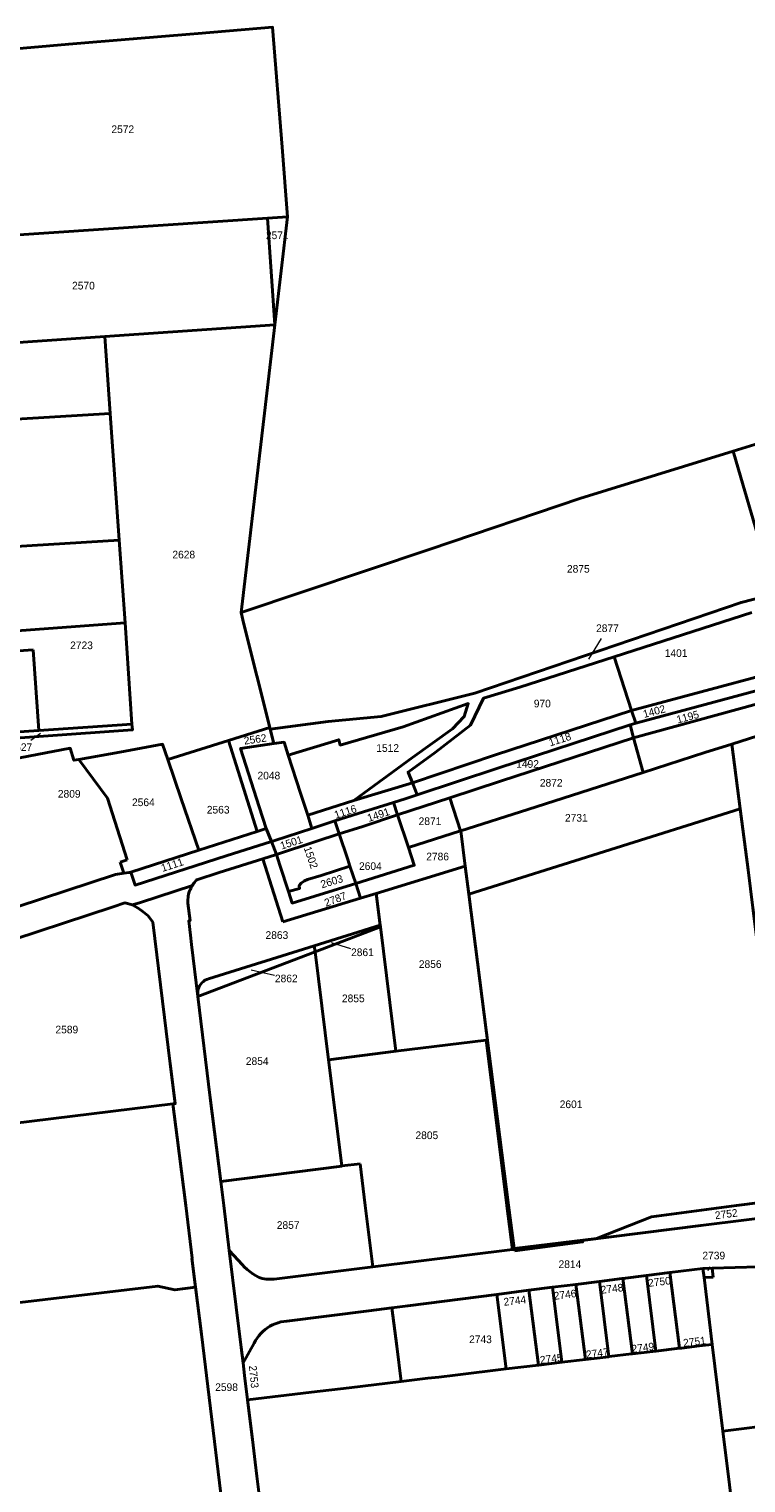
# Model space of a CAD drawing. Extents: x 99476 to 102828, y 406437 to 407931.
# Tile 35 of 48: x 101206 to 101440, y 406909 to 407385. Entities that reach past the tile are written whole.
import ezdxf
from ezdxf.enums import TextEntityAlignment as Align

# ---------------------------------------------------------------- set-up
doc = ezdxf.new("R2010")
doc.units = 0
doc.header["$MEASUREMENT"] = 0
for name, color, linetype, lineweight in [('BK_aanpijling', 10, 'Continuous', 0), ('BK_perceelnr', 10, 'Continuous', 13), ('BK_perceelnummer onder hoek', 10, 'Continuous', 13), ('BK_perceelsgrens', 10, 'Continuous', 40)]:
    doc.layers.add(name, color=color, linetype=linetype, lineweight=lineweight)
doc.styles.add('Style-WORKING', font='WORKING.shx')

msp = doc.modelspace()

# ---------------------------------------------------------------- linework, layer by layer
at = {"layer": 'BK_aanpijling', "linetype": 'Continuous', "lineweight": 0}
for p, q in [((101392.786638, 407185.333994), (101388.715, 407178.665)), ((101206.196583, 407152.186043), (101209.375, 407154.455)), ((101368.75, 407144.365), (101368.835, 407143.965)), ((101310.883425, 407083.962143), (101304.575, 407085.865)), ((101285.90763, 407075.185063), (101278.295, 407077.005)), ((101428.250031, 406979.920764), (101427.755, 406978.615))]:
    msp.add_line(p, q, dxfattribs=at)
at = {"layer": 'BK_perceelsgrens', "linetype": 'Continuous', "lineweight": 40}
for p, q in [((101168.16, 407315.01), (101283.68, 407322.81)), ((101283.68, 407322.81), (101290.21, 407323.25)), ((101283.68, 407322.81), (101286.06, 407287.91)), ((101286.06, 407287.91), (101290.21, 407323.25)), ((101230.44, 407284.12), (101286.06, 407287.91)), ((101275.02, 407193.9), (101286.06, 407287.91)), ((101170.6, 407280.01), (101230.44, 407284.12)), ((101230.44, 407284.12), (101232.217, 407258.961)), ((101172.331, 407255.397), (101232.217, 407258.961)), ((101232.217, 407258.961), (101235.144, 407217.513)), ((101437.033, 407243.236), (101436.052, 407246.592)), ((101449.676, 407199.975), (101437.033, 407243.236)), ((101175.247, 407213.924), (101235.144, 407217.513)), ((101235.144, 407217.513), (101237.055, 407190.463)), ((101397.13, 407179.4), (101442.09, 407193.9)), ((101177.203, 407186.101), (101237.055, 407190.463)), ((101237.055, 407190.463), (101239.303, 407157.422)), ((101177.643, 407179.667), (101206.996, 407181.695)), ((101206.996, 407181.695), (101208.85, 407155.3)), ((101397.13, 407179.4), (101402.8, 407161.84)), ((101402.8, 407161.84), (101448.33, 407174.08)), ((101402.8, 407161.84), (101404.144, 407157.679)), ((101179.45, 407153.252), (101208.85, 407155.3)), ((101208.85, 407155.3), (101239.303, 407157.422)), ((101270.852, 407152.077), (101284.378, 407156.338)), ((101284.378, 407156.338), (101284.528, 407155.737)), ((101284.528, 407155.737), (101285.71, 407151.01)), ((101402.276, 407157.128), (101403.42, 407152.96)), ((101251.004, 407145.823), (101270.852, 407152.077)), ((101270.852, 407152.077), (101280.306, 407122.296)), ((101403.42, 407152.96), (101406.54, 407141.59)), ((101438.298, 407129.701), (101435.573, 407150.894)), ((101311.86, 407132.45), (101331.05, 407138.16)), ((101331.05, 407138.16), (101332.583, 407134.272)), ((101296.794, 407127.622), (101311.86, 407132.45)), ((101324.905, 407131.804), (101326.23, 407127.77)), ((101326.23, 407127.77), (101343.308, 407133.339)), ((101343.308, 407133.339), (101346.824, 407122.505)), ((101296.794, 407127.622), (101298.183, 407123.298)), ((101298.183, 407123.298), (101305.716, 407125.741)), ((101305.716, 407125.741), (101307.131, 407121.484)), ((101326.23, 407127.77), (101329.749, 407117.058)), ((101349.526, 407101.858), (101438.298, 407129.701)), ((101261.176, 407116.172), (101280.306, 407122.296)), ((101280.306, 407122.296), (101283.2, 407123.222)), ((101283.2, 407123.222), (101284.914, 407118.995)), ((101329.749, 407117.058), (101346.824, 407122.505)), ((101346.824, 407122.505), (101346.886, 407122.525)), ((101346.886, 407122.525), (101348.367, 407110.931)), ((101284.914, 407118.995), (101286.62, 407114.8)), ((101235.462, 407112.31), (101237.73, 407113.01)), ((101235.462, 407112.31), (101236.641, 407108.627)), ((101238.98, 407109.01), (101261.176, 407116.172)), ((101282.134, 407113.379), (101286.62, 407114.8)), ((101282.134, 407113.379), (101288.709, 407092.708)), ((101310.617, 407110.954), (101312.512, 407105.293)), ((101319.211, 407102.027), (101348.367, 407110.931)), ((101348.367, 407110.931), (101349.526, 407101.858)), ((101312.512, 407105.293), (101314.125, 407100.474)), ((101314.125, 407100.474), (101319.211, 407102.027)), ((101319.211, 407102.027), (101320.508, 407091.652)), ((101288.709, 407092.708), (101314.125, 407100.474)), ((101349.526, 407101.858), (101362.538, 407000)), ((101258.438, 407088.383), (101258.8, 407085.38)), ((101298.972, 407084.941), (101320.508, 407091.652)), ((101299.215, 407083.002), (101320.569, 407091.168)), ((101320.508, 407091.652), (101320.569, 407091.168)), ((101320.569, 407091.168), (101325.665, 407050.436)), ((101258.8, 407085.38), (101260.887, 407068.345)), ((101260.887, 407068.345), (101299.215, 407083.002)), ((101298.972, 407084.941), (101264.342, 407074.15)), ((101299.215, 407083.002), (101298.972, 407084.941)), ((101299.215, 407083.002), (101303.632, 407047.69)), ((101260.832, 407070.104), (101260.887, 407068.345)), ((101303.632, 407047.69), (101325.665, 407050.436)), ((101325.665, 407050.436), (101355.229, 407054.121)), ((101355.229, 407054.121), (101361.98, 407000)), ((101303.632, 407047.69), (101307.978, 407012.953)), ((101252.663, 407033.24), (101252.859, 407033.264)), ((101268.332, 407007.89), (101307.989, 407012.868)), ((101313.929, 407013.69), (101307.978, 407012.953)), ((101307.978, 407012.953), (101307.989, 407012.868)), ((101315.636, 407000), (101313.929, 407013.69)), ((101268.332, 407007.89), (101269.31, 407000)), ((101437.135, 407000), (101454.672, 407002.293)), ((101269.31, 407000), (101271.128, 406985.327)), ((101318.136, 406979.945), (101315.636, 407000)), ((101361.98, 407000), (101363.77, 406985.651)), ((101362.538, 407000), (101364.328, 406985.99)), ((101275.49, 406980.594), (101271.128, 406985.327)), ((101363.77, 406985.651), (101318.136, 406979.945)), ((101363.77, 406985.651), (101364.362, 406985.724)), ((101364.362, 406985.724), (101364.328, 406985.99)), ((101364.425, 406985.227), (101364.362, 406985.724)), ((101258.91, 406982.82), (101260.122, 406973.277)), ((101276.057, 406980.021), (101275.49, 406980.594)), ((101318.136, 406979.945), (101286.733, 406976.006)), ((101426.107, 406979.48), (101415.319, 406978.119)), ((101429.121, 406979.557), (101426.107, 406979.48)), ((101426.107, 406979.48), (101426.475, 406976.488)), ((101500.865, 406981.412), (101429.121, 406979.557)), ((101429.121, 406979.557), (101429.489, 406976.566)), ((101286.733, 406976.006), (101285.83, 406975.928)), ((101384.566, 406974.24), (101376.879, 406973.271)), ((101392.255, 406975.21), (101384.566, 406974.24)), ((101384.566, 406974.24), (101387.656, 406949.678)), ((101392.305, 406975.216), (101392.255, 406975.21)), ((101392.255, 406975.21), (101395.35, 406950.596)), ((101399.696, 406976.148), (101392.305, 406975.216)), ((101399.944, 406976.179), (101399.696, 406976.148)), ((101407.63, 406977.149), (101399.944, 406976.179)), ((101399.944, 406976.179), (101403.045, 406951.514)), ((101415.319, 406978.119), (101407.63, 406977.149)), ((101407.63, 406977.149), (101410.742, 406952.432)), ((101418.436, 406953.35), (101415.319, 406978.119)), ((101429.489, 406976.566), (101426.475, 406976.488)), ((101426.475, 406976.488), (101429.166, 406954.63)), ((101260.122, 406973.277), (101262.07, 406957.93)), ((101358.694, 406970.978), (101329.615, 406967.257)), ((101369.2, 406972.303), (101358.694, 406970.978)), ((101361.762, 406946.589), (101358.694, 406970.978)), ((101376.879, 406973.271), (101369.2, 406972.303)), ((101369.2, 406972.303), (101372.274, 406947.843)), ((101376.879, 406973.271), (101379.958, 406948.76)), ((101329.615, 406967.257), (101324.339, 406966.582)), ((101324.339, 406966.582), (101325.928, 406954.031)), ((101279.246, 406955.017), (101275.654, 406948.55)), ((101424.881, 406954.119), (101429.166, 406954.63)), ((101429.166, 406954.63), (101432.665, 406926.193)), ((101325.928, 406954.031), (101327.39, 406942.488)), ((101387.656, 406949.678), (101395.35, 406950.596)), ((101395.35, 406950.596), (101395.398, 406950.602)), ((101395.398, 406950.602), (101402.795, 406951.484)), ((101402.795, 406951.484), (101403.045, 406951.514)), ((101403.045, 406951.514), (101410.742, 406952.432)), ((101410.742, 406952.432), (101418.436, 406953.35)), ((101418.436, 406953.35), (101419.061, 406953.425)), ((101419.061, 406953.425), (101424.881, 406954.119)), ((101345.093, 406944.6), (101361.762, 406946.589)), ((101361.762, 406946.589), (101372.274, 406947.843)), ((101372.274, 406947.843), (101379.958, 406948.76)), ((101379.958, 406948.76), (101387.656, 406949.678)), ((101298.022, 406938.984), (101310.352, 406940.455)), ((101310.352, 406940.455), (101327.39, 406942.488)), ((101327.39, 406942.488), (101336.138, 406943.532)), ((101336.138, 406943.532), (101339.654, 406943.951)), ((101339.654, 406943.951), (101345.093, 406944.6)), ((101277.124, 406936.491), (101298.022, 406938.984)), ((101277.124, 406936.491), (101278.7, 406923.535)), ((101432.665, 406926.193), (101521.992, 406937.615)), ((101278.7, 406923.535), (101279.599, 406916.15))]:
    msp.add_line(p, q, dxfattribs=at)
at = {"layer": 'BK_perceelsgrens', "linetype": 'Continuous', "lineweight": 40, "flags": 128}
for points in [[(101197.49, 407377.86), (101218.61, 407379.7), (101239.75, 407381.42), (101258.207, 407382.984)], [(101258.207, 407382.984), (101260.99, 407383.22), (101285.29, 407385.23), (101288.41, 407346.04), (101290.21, 407323.25)], [(101436.052, 407246.592), (101475.69, 407258.81), (101492.4, 407263.94), (101489.9, 407260.12), (101498.47, 407262.6), (101533.03, 407272.57), (101552.141, 407278.108)], [(101275.02, 407193.9), (101336.89, 407214.64), (101385.86, 407231.12), (101436.052, 407246.592)], [(101284.528, 407155.737), (101303.525, 407158.245), (101320.848, 407159.882), (101351.513, 407167.508), (101438.617, 407197.161), (101449.676, 407199.975)], [(101275.02, 407193.9), (101275.95, 407190.03), (101284.378, 407156.338)], [(101397.13, 407179.4), (101366.19, 407169.5), (101354.28, 407165.85), (101350.03, 407157.07), (101338.46, 407148.11), (101329.65, 407141.71), (101331.05, 407138.16)], [(101403.42, 407152.96), (101450.71, 407165.84), (101480.36, 407173.95)], [(101404.144, 407157.679), (101449.519, 407169.96), (101449.619, 407169.986)], [(101290.46, 407147.21), (101306.97, 407152.27), (101307.44, 407150.55), (101328.03, 407156.56), (101349.31, 407164.09), (101348.05, 407159.85), (101344.14, 407155.86), (101331.1, 407146.43), (101311.86, 407132.45)], [(101331.05, 407138.16), (101358.25, 407147.37), (101402.8, 407161.84)], [(101435.573, 407150.894), (101452.64, 407156.32), (101482.69, 407163.47)], [(101239.303, 407157.422), (101239.433, 407155.505), (101179.583, 407151.314)], [(101332.583, 407134.272), (101359.045, 407143.049), (101402.276, 407157.128)], [(101402.276, 407157.128), (101403.11, 407157.399), (101404.144, 407157.679)], [(101194.585, 407144.888), (101219.09, 407149.52), (101220.33, 407145.57), (101221.882, 407145.845)], [(101221.882, 407145.845), (101235.3, 407148.22), (101249.3, 407150.82), (101251.004, 407145.823)], [(101285.71, 407151.01), (101274.83, 407149.46), (101280.88, 407130.4), (101283.2, 407123.222)], [(101285.71, 407151.01), (101289.07, 407151.48), (101290.46, 407147.21)], [(101343.308, 407133.339), (101359.84, 407138.73), (101403.42, 407152.96)], [(101406.54, 407141.59), (101426.69, 407148.07), (101435.573, 407150.894)], [(101221.882, 407145.845), (101231.342, 407133.182), (101237.73, 407113.01)], [(101251.004, 407145.823), (101255.38, 407132.99), (101261.176, 407116.172)], [(101290.46, 407147.21), (101294.481, 407134.82), (101296.794, 407127.622)], [(101346.886, 407122.525), (101368.81, 407129.52), (101406.54, 407141.59)], [(101305.716, 407125.741), (101313.329, 407128.21), (101324.905, 407131.804)], [(101324.905, 407131.804), (101328.639, 407132.964), (101332.583, 407134.272)], [(101307.131, 407121.484), (101314.8, 407123.97), (101326.23, 407127.77)], [(101438.298, 407129.701), (101440.867, 407109.713), (101442.46, 407097.316), (101443.902, 407086.096)], [(101284.914, 407118.995), (101286.066, 407119.369), (101298.183, 407123.298)], [(101286.62, 407114.8), (101299.5, 407119.01), (101307.131, 407121.484)], [(101307.131, 407121.484), (101309.895, 407113.167), (101310.617, 407110.954)], [(101238.98, 407109.01), (101240.333, 407104.792), (101270.086, 407114.286), (101284.914, 407118.995)], [(101312.512, 407105.293), (101331.65, 407111.27), (101329.749, 407117.058)], [(101259.06, 407104.683), (101259.19, 407104.891), (101259.471, 407105.307), (101259.737, 407105.665), (101260.096, 407106.082), (101260.362, 407106.37), (101260.489, 407106.491), (101267.797, 407108.836), (101282.134, 407113.379)], [(101286.62, 407114.8), (101287.73, 407111.32), (101290.505, 407102.677)], [(101201.766, 407097.711), (101233.872, 407108.228), (101236.641, 407108.627)], [(101236.641, 407108.627), (101238.406, 407108.882), (101238.98, 407109.01)], [(101290.505, 407102.677), (101294.126, 407103.683), (101294.042, 407104.625), (101294.628, 407105.392), (101295.736, 407106.213), (101296.719, 407106.63), (101301.169, 407107.94), (101310.617, 407110.954)], [(101239.488, 407098.263), (101242.147, 407099.134), (101259.06, 407104.683)], [(101258.438, 407088.383), (101257.876, 407093.048), (101258.322, 407093.104), (101257.559, 407098.849), (101257.539, 407099.436), (101257.557, 407099.923), (101257.66, 407100.796), (101257.729, 407101.25), (101257.82, 407101.709), (101257.95, 407102.197), (101258.045, 407102.513), (101258.167, 407102.861), (101258.326, 407103.261), (101258.512, 407103.669), (101258.824, 407104.298), (101259.06, 407104.683)], [(101290.505, 407102.677), (101291.73, 407098.87), (101312.512, 407105.293)], [(101180.972, 407080.475), (101192.55, 407084.32), (101233.13, 407097.67), (101236.93, 407098.93), (101239.488, 407098.263)], [(101239.488, 407098.263), (101239.627, 407098.181), (101241.339, 407097.178)], [(101241.339, 407097.178), (101242.994, 407096.026), (101244.619, 407094.72), (101246.113, 407092.691), (101251.85, 407046.285), (101253.467, 407033.338), (101252.859, 407033.264)], [(101260.832, 407070.104), (101260.963, 407070.718), (101261.17, 407071.311), (101261.45, 407071.873), (101261.798, 407072.396), (101262.21, 407072.87), (101262.678, 407073.289), (101263.195, 407073.645), (101263.752, 407073.934), (101264.342, 407074.15)], [(101260.887, 407068.345), (101264.938, 407035.27), (101268.332, 407007.89)], [(101193.026, 407026.474), (101193.086, 407025.978), (101252.663, 407033.24)], [(101252.663, 407033.24), (101254.04, 407022.27), (101254.139, 407022.282), (101256.89, 407000)], [(101256.89, 407000), (101259.01, 406982.832), (101258.91, 406982.82)], [(101364.328, 406985.99), (101391.285, 406989.214), (101409.341, 406996.366), (101437.135, 407000)], [(101455.329, 406997.225), (101425.469, 406993.466), (101386.636, 406988.577), (101386.728, 406988.091), (101364.425, 406985.227)], [(101271.128, 406985.327), (101273.431, 406966.75), (101275.036, 406953.615), (101275.654, 406948.55)], [(101277.969, 406978.315), (101276.994, 406979.147), (101276.057, 406980.021)], [(101200.757, 406968.083), (101247.756, 406973.655), (101253.347, 406972.417), (101260.122, 406973.277)], [(101280.679, 406976.563), (101279.737, 406977.085), (101278.832, 406977.67), (101277.969, 406978.315)], [(101283.846, 406975.889), (101283.194, 406975.915), (101282.547, 406975.996), (101281.909, 406976.132), (101281.285, 406976.321), (101280.679, 406976.563)], [(101285.83, 406975.928), (101284.838, 406975.885), (101283.846, 406975.889)], [(101289.954, 406962.224), (101316.824, 406965.629), (101324.339, 406966.582)], [(101289.954, 406962.224), (101288.995, 406962.118), (101288.047, 406961.941), (101287.115, 406961.694), (101286.203, 406961.379), (101285.317, 406960.997), (101284.462, 406960.551), (101283.643, 406960.043), (101282.863, 406959.475), (101282.128, 406958.851), (101281.441, 406958.174), (101280.806, 406957.448), (101280.226, 406956.677), (101279.705, 406955.865), (101279.246, 406955.017)], [(101262.07, 406957.93), (101271.36, 406881.47), (101271.202, 406881.451), (101271.76, 406876.876)], [(101275.654, 406948.55), (101276.151, 406944.484), (101277.124, 406936.491)], [(101432.665, 406926.193), (101436.979, 406891.141), (101437.406, 406885.778)], [(101279.599, 406916.15), (101280.166, 406911.487), (101285.451, 406868.766), (101286.617, 406859.441), (101287.226, 406853.371), (101287.546, 406847.266)]]:
    msp.add_lwpolyline(points, dxfattribs=at)

# ---------------------------------------------------------------- texts
at = {"layer": 'BK_perceelnr', "linetype": 'Continuous', "lineweight": 13, "style": 'Style-WORKING'}
for s, p in [('2572', (101236.295695, 407351.88)), ('2571', (101286.844695, 407317.201)), ('2570', (101223.429777, 407300.75)), ('2628', (101256.249695, 407212.822)), ('2875', (101385.350695, 407208.162)), ('2877', (101394.880613, 407188.748)), ('2723', (101222.800695, 407183.156)), ('1401', (101417.343542, 407180.61)), ('970', (101373.560471, 407164.119)), ('2627', (101202.950613, 407149.862)), ('1512', (101322.961695, 407149.578)), ('1492', (101368.74939, 407144.365)), ('2048', (101284.095695, 407140.57)), ('2809', (101218.772847, 407134.609)), ('2872', (101376.485695, 407138.216)), ('2564', (101243.034695, 407131.845)), ('2563', (101267.512695, 407129.418)), ('2871', (101336.815695, 407125.659)), ('2731', (101384.696695, 407126.769)), ('2604', (101317.310542, 407110.979)), ('2786', (101339.312695, 407114.102)), ('2863', (101286.723695, 407088.435)), ('2861', (101314.712695, 407082.807)), ('2856', (101336.883, 407078.945)), ('2862', (101289.797695, 407074.255)), ('2855', (101311.727, 407067.734)), ('2589', (101217.987, 407057.549)), ('2854', (101280.281, 407047.227)), ('2601', (101382.975542, 407033.113)), ('2805', (101335.788847, 407022.981)), ('2857', (101290.407918, 406993.633)), ('2739', (101429.667695, 406983.661)), ('2814', (101382.600847, 406980.834)), ('2743', (101353.331542, 406956.273)), ('2598', (101270.255695, 406940.634))]:
    msp.add_text(s, height=2.5, dxfattribs=at).set_placement(p, align=Align.MIDDLE_CENTER)
at = {"layer": 'BK_perceelnummer onder hoek', "linetype": 'Continuous', "lineweight": 13, "style": 'Style-WORKING'}
for s, rotation, p in [('1402', 14.801998, (101410.174557, 407161.564883)), ('1195', 14.801998, (101421.14441, 407159.754844)), ('1118', 17.887554, (101379.304564, 407152.414859)), ('2562', 8.121925, (101279.618698, 407152.439957)), ('1116', 17.887554, (101309.124564, 407128.764859)), ('1491', 18.434949, (101319.934421, 407127.764807)), ('1501', 17.887554, (101291.42471, 407118.684906)), ('1502', 289.03308, (101297.8639, 407113.805288)), ('1111', 17.887554, (101252.474564, 407111.394859)), ('2603', 16.70476, (101304.666562, 407105.963868)), ('2787', 20.664227, (101305.850995, 407100.143392)), ('2752', 7.146406, (101433.740697, 406997.215962)), ('2748', 6.66962, (101396.367545, 406972.833947)), ('2750', 6.66962, (101411.877846, 406975.092813)), ('2744', 7.175125, (101364.574546, 406968.915943)), ('2746', 7.18905, (101380.998546, 406970.874943)), ('2749', 7.103581, (101406.462546, 406953.546943)), ('2751', 7.132132, (101423.338697, 406955.505962)), ('2745', 6.847333, (101376.478546, 406949.930945)), ('2747', 7.010325, (101391.55539, 406951.740155)), ('2753', 275.631479, (101279.17097, 406944.024304))]:
    msp.add_text(s, height=2.5, rotation=rotation, dxfattribs=at).set_placement(p, align=Align.MIDDLE_CENTER)

doc.saveas('drawing.dxf')
